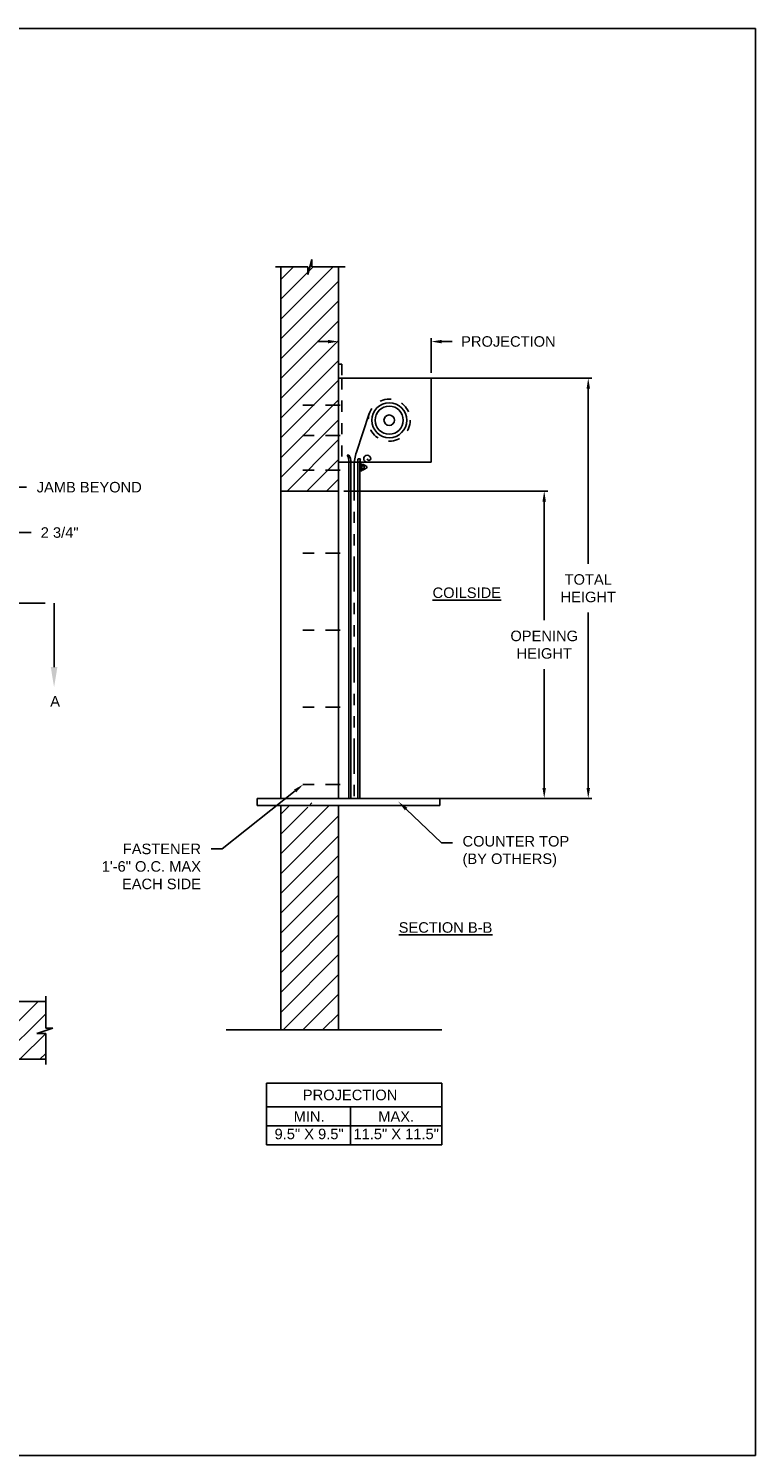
# Model space of a CAD drawing. Header units: inches. Extents: x 169.6 to 213.7, y 214.8 to 266.5.
# Tile 12 of 31: x 182.6 to 189.1, y 214.8 to 227.5. Entities that reach past the tile are written whole.
import ezdxf
from ezdxf import colors
from ezdxf.entities.mleader import LeaderData, LeaderLine
from ezdxf.math import Vec2, Vec3

# ---------------------------------------------------------------- set-up
doc = ezdxf.new("R2010")
doc.units = ezdxf.units.IN
doc.header["$LTSCALE"] = 0.25
doc.header["$MEASUREMENT"] = 0
for name, pattern in [('CENTER', [2, 1.25, -0.25, 0.25, -0.25]), ('CENTER2', [1.125, 0.75, -0.125, 0.125, -0.125]), ('HIDDEN', [0.375, 0.25, -0.125]), ('HIDDEN2', [0.1875, 0.125, -0.0625]), ('PHANTOM', [2.5, 1.25, -0.25, 0.25, -0.25, 0.25, -0.25])]:
    doc.linetypes.add(name, pattern=pattern)
for name, color, linetype in [('ANNOTATIONS', 1, 'Continuous'), ('RMX OPERATOR LH', 7, 'Continuous'), ('SECTION CUTS', 6, 'CENTER')]:
    doc.layers.add(name, color=color, linetype=linetype)
doc.styles.add('ARIAL', font='arial.ttf', dxfattribs={"height": 0.09375})
doc.styles.get("Standard").update_dxf_attribs({"font": 'romans.shx'})
doc.dimstyles.new('STANDARD$0', dxfattribs={"dimtxt": 0.09375, "dimasz": 0.09375, "dimexe": 0.03125, "dimexo": 0.046875, "dimgap": 0.09, "dimtad": 0, "dimtih": 1, "dimtoh": 1, "dimdec": 4, "dimzin": 0, "dimdsep": 46, "dimtxsty": 'ARIAL', "dimcen": 0.09, "dimadec": 0, "dimazin": 0, "dimtfac": 1, "dimtdec": 4, "dimtofl": 0, "dimtmove": 0, "dimatfit": 1, "dimfxl": 1, "dimtolj": 1, "dimtzin": 0, "dimarcsym": 0})
pattern_1 = [(45, (-18.19832, -37.69023), (-0.088388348, 0.088388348), [])]

# ---------------------------------------------------------------- blocks, each defined once
blk = doc.blocks.new('*D36')
at = {"layer": 'ANNOTATIONS', "color": 0, "lineweight": -2, "transparency": 16777216}
for p, q in [((181.938, 222.995), (181.844, 222.995)), ((182.032, 223.042), (182.032, 223.027)), ((182.344, 223.042), (182.344, 223.027)), ((182.438, 222.995), (182.591, 222.995))]:
    blk.add_line(p, q, dxfattribs=at)
at = {"layer": 'ANNOTATIONS', "color": 0, "transparency": 16777216}
for points in [[(181.938, 223.011), (181.938, 222.98), (182.032, 222.995)], [(182.438, 223.011), (182.438, 222.98), (182.344, 222.995)]]:
    blk.add_solid(points, dxfattribs=at)
at = {"layer": 'defpoints', "color": 0, "transparency": 16777216}
for p in [(182.032, 222.995), (182.344, 222.995), (182.344, 222.995)]:
    blk.add_point(p, dxfattribs=at)
at = {"layer": 'ANNOTATIONS', "color": 0, "transparency": 16777216, "insert": (182.844, 222.995), "char_height": 0.0938, "attachment_point": 5, "style": 'ARIAL'}
blk.add_mtext('\\A1;2 3/4"', dxfattribs=at)
blk = doc.blocks.new('*D37')
at = {"layer": 'ANNOTATIONS', "color": 0, "lineweight": -2, "transparency": 16777216}
for p, q in [((185.24, 224.7), (185.147, 224.7)), ((185.334, 224.546), (185.334, 224.731)), ((186.163, 224.42), (186.163, 224.731)), ((186.256, 224.7), (186.35, 224.7))]:
    blk.add_line(p, q, dxfattribs=at)
at = {"layer": 'ANNOTATIONS', "color": 0, "transparency": 16777216}
for points in [[(185.24, 224.715), (185.24, 224.684), (185.334, 224.7)], [(186.256, 224.715), (186.256, 224.684), (186.163, 224.7)]]:
    blk.add_solid(points, dxfattribs=at)
at = {"layer": 'defpoints', "color": 0, "transparency": 16777216}
for p in [(186.163, 224.7), (185.334, 224.499), (186.163, 224.373)]:
    blk.add_point(p, dxfattribs=at)
at = {"layer": 'ANNOTATIONS', "color": 0, "transparency": 16777216, "insert": (186.852, 224.7), "char_height": 0.09375, "attachment_point": 5, "style": 'ARIAL'}
blk.add_mtext('\\A1;PROJECTION', dxfattribs=at)
blk = doc.blocks.new('*D38')
at = {"layer": 'ANNOTATIONS', "color": 0, "lineweight": -2, "transparency": 16777216}
for p, q in [((185.381, 223.366), (187.203, 223.366)), ((187.172, 223.272), (187.172, 222.212)), ((187.172, 220.717), (187.172, 221.777)), ((185.631, 220.623), (187.203, 220.623))]:
    blk.add_line(p, q, dxfattribs=at)
at = {"layer": 'ANNOTATIONS', "color": 0, "transparency": 16777216}
for points in [[(187.156, 223.272), (187.187, 223.272), (187.172, 223.366)], [(187.156, 220.717), (187.187, 220.717), (187.172, 220.623)]]:
    blk.add_solid(points, dxfattribs=at)
at = {"layer": 'defpoints', "color": 0, "transparency": 16777216}
for p in [(185.334, 223.366), (185.584, 220.623), (187.172, 220.623)]:
    blk.add_point(p, dxfattribs=at)
at = {"layer": 'ANNOTATIONS', "color": 0, "transparency": 16777216, "insert": (187.172, 221.994), "char_height": 0.09375, "attachment_point": 5, "style": 'ARIAL'}
blk.add_mtext('\\A1;OPENING \\PHEIGHT', dxfattribs=at)
blk = doc.blocks.new('*D39')
at = {"layer": 'ANNOTATIONS', "color": 0, "lineweight": -2, "transparency": 16777216}
for p, q in [((186.131, 224.373), (187.597, 224.373)), ((187.565, 224.279), (187.565, 222.716)), ((187.565, 220.717), (187.565, 222.281)), ((186.131, 220.623), (187.597, 220.623))]:
    blk.add_line(p, q, dxfattribs=at)
at = {"layer": 'ANNOTATIONS', "color": 0, "transparency": 16777216}
for points in [[(187.55, 224.279), (187.581, 224.279), (187.565, 224.373)], [(187.55, 220.717), (187.581, 220.717), (187.565, 220.623)]]:
    blk.add_solid(points, dxfattribs=at)
at = {"layer": 'defpoints', "color": 0, "transparency": 16777216}
for p in [(186.084, 224.373), (186.084, 220.623), (187.565, 220.623)]:
    blk.add_point(p, dxfattribs=at)
at = {"layer": 'ANNOTATIONS', "color": 0, "transparency": 16777216, "insert": (187.565, 222.498), "char_height": 0.0938, "attachment_point": 5, "style": 'ARIAL'}
blk.add_mtext('\\A1;TOTAL \\PHEIGHT', dxfattribs=at)

msp = doc.modelspace()

# ---------------------------------------------------------------- hatches: boundary and pattern name
at = {"layer": 'RMX OPERATOR LH', "linetype": 'Continuous'}
h = msp.add_hatch(dxfattribs=at)
h.set_pattern_fill('ANSI31', color=256, style=0)
h.set_pattern_definition(pattern_1)
h.paths.add_polyline_path([(185.33411, 224.63301), (185.33411, 225.3676), (185.09762, 225.3676), (185.09762, 225.43226), (185.0592, 225.2989), (185.0592, 225.3676), (184.81849, 225.3676), (184.81849, 224.8173)])
h.paths.add_polyline_path([(184.81849, 224.8173), (184.81849, 223.36588), (185.33411, 223.36588), (185.33411, 224.61925), (185.33411, 224.63301)])
h = msp.add_hatch(dxfattribs=at)
h.set_pattern_fill('ANSI31', color=256, style=0)
h.set_pattern_definition(pattern_1)
h.paths.add_polyline_path([(185.33411, 220.55908), (185.09762, 220.55908), (185.09762, 220.62373), (185.0592, 220.49038), (185.0592, 220.55908), (184.81849, 220.55908), (184.81849, 218.55736), (185.33411, 218.55736)])
at = {"layer": 'RMX OPERATOR LH'}
h = msp.add_hatch(dxfattribs=at)
h.set_pattern_fill('ANSI31', color=256, style=0)
h.set_pattern_definition([(45, (-18.69422, -37.69023), (-0.08838835, 0.08838835), [])])
h.paths.add_polyline_path([(182.78357, 218.57261), (182.71947, 218.57261), (182.71947, 218.80981), (182.03197, 218.80981), (182.03197, 218.29419), (182.05014, 218.29419), (182.71947, 218.29419), (182.71947, 218.52571), (182.6415, 218.52571)])

# ---------------------------------------------------------------- linework, layer by layer
at = {"layer": 'ANNOTATIONS'}
for p, q in [((184.6919, 218.08241), (184.6919, 217.53104)), ((184.6919, 218.08241), (186.25701, 218.08241)), ((186.25701, 218.08241), (186.25701, 217.53104)), ((184.6919, 217.87094), (186.25701, 217.87094)), ((185.44227, 217.87094), (185.44227, 217.53104)), ((184.6919, 217.70099), (186.25701, 217.70099)), ((184.6919, 217.53104), (186.25701, 217.53104))]:
    msp.add_line(p, q, dxfattribs=at)
at = {"layer": 'defpoints'}
msp.add_lwpolyline([(189.05875, 214.75854), (169.58887, 214.75854), (169.58887, 227.49365), (189.05875, 227.49365)], close=True, dxfattribs=at)
at = {"layer": 'RMX OPERATOR LH', "linetype": 'Continuous'}
for p, q in [((185.0592, 225.2989), (185.09762, 225.43226)), ((185.09762, 225.43226), (185.09762, 225.3676)), ((184.7721, 225.3676), (185.0592, 225.3676)), ((184.81849, 225.3676), (184.81849, 220.62308)), ((185.0592, 225.3676), (185.0592, 225.2989)), ((185.09762, 225.3676), (185.39281, 225.3676)), ((185.33411, 220.62308), (185.33411, 225.3676)), ((185.33411, 224.49889), (185.36284, 224.49889)), ((185.36284, 224.49889), (185.36284, 224.39918)), ((185.33411, 224.37308), (186.16255, 224.37308)), ((186.16255, 224.37308), (186.16255, 223.62308)), ((185.49436, 223.71216), (185.6097, 224.05748)), ((185.41255, 223.68558), (185.42817, 223.68558)), ((185.51027, 223.65433), (185.5298, 223.65433)), ((185.33411, 223.62308), (186.16255, 223.62308)), ((185.41255, 223.62308), (185.4438, 223.62308)), ((185.42817, 220.62308), (185.42817, 223.62308)), ((185.4438, 220.62308), (185.4438, 223.62308)), ((185.4438, 223.62308), (185.5063, 223.62308)), ((185.5063, 220.62308), (185.5063, 223.62308)), ((185.5063, 223.62308), (185.52583, 223.62308)), ((185.52583, 223.62308), (185.52583, 220.62308)), ((185.54145, 223.60994), (185.52583, 223.60994)), ((185.52583, 223.54744), (185.54145, 223.54744)), ((185.54145, 223.54744), (185.54145, 223.60994)), ((185.54441, 223.55525), (185.5617, 223.55525)), ((185.56129, 223.59041), (185.54451, 223.59041)), ((185.56167, 223.56697), (185.54467, 223.56697)), ((185.54479, 223.60213), (185.56089, 223.60213)), ((185.56486, 223.5964), (185.56496, 223.5603)), ((185.57299, 223.56313), (185.58249, 223.5686)), ((185.57351, 223.59396), (185.58251, 223.58877)), ((184.81849, 223.36588), (185.33411, 223.36588)), ((184.60913, 220.62308), (186.24036, 220.62308)), ((184.60913, 220.62308), (184.60913, 220.55908)), ((186.24036, 220.62308), (186.24036, 220.55908)), ((184.60913, 220.55908), (186.24036, 220.55908)), ((184.81849, 220.55908), (184.81849, 218.55772)), ((185.33411, 218.55772), (185.33411, 220.55908)), ((182.71947, 218.57261), (182.71947, 218.85669)), ((182.6415, 218.52571), (182.78357, 218.57261)), ((182.78357, 218.57261), (182.71947, 218.57261)), ((184.33274, 218.55772), (186.25647, 218.55772)), ((182.71947, 218.52571), (182.6415, 218.52571)), ((182.71947, 218.24731), (182.71947, 218.52571))]:
    msp.add_line(p, q, dxfattribs=at)
at = {"layer": 'RMX OPERATOR LH', "linetype": 'HIDDEN2'}
msp.add_line((185.36536, 224.37308), (185.36536, 223.62308), dxfattribs=at)
at = {"layer": 'RMX OPERATOR LH', "linetype": 'CENTER2', "ltscale": 0.7}
for p, q in [((185.34854, 224.13319), (184.94229, 224.13319)), ((185.34854, 223.86297), (184.94229, 223.86297)), ((185.34854, 223.55159), (184.94229, 223.55159)), ((185.34854, 222.81058), (184.94229, 222.81058)), ((185.34854, 222.12308), (184.94229, 222.12308)), ((185.34854, 221.43558), (184.94229, 221.43558)), ((185.34854, 220.74808), (184.94229, 220.74808))]:
    msp.add_line(p, q, dxfattribs=at)
at = {"layer": 'RMX OPERATOR LH', "linetype": 'PHANTOM'}
msp.add_line((185.47505, 223.59335), (185.47505, 220.62308), dxfattribs=at)
at = {"layer": 'RMX OPERATOR LH'}
for p, q in [((182.71947, 218.80981), (182.03197, 218.80981)), ((182.71947, 218.29419), (182.03197, 218.29419))]:
    msp.add_line(p, q, dxfattribs=at)
at = {"layer": 'RMX OPERATOR LH', "linetype": 'HIDDEN'}
msp.add_circle((185.78755, 223.99808), 0.1875, dxfattribs=at)
at = {"layer": 'RMX OPERATOR LH', "linetype": 'Continuous'}
for radius in [0.15625, 0.125, 0.04685]:
    msp.add_circle((185.78755, 223.99808), radius, dxfattribs=at)
for centre, radius, start, end in [((185.31418, 223.62778), 0.11409, 357.636172, 30.436314), ((185.32981, 223.62778), 0.11409, 357.636172, 30.436314), ((185.85005, 223.59335), 0.375, 161.529967, 180), ((185.6313, 223.62308), 0.125, 165.522488, 180), ((185.65083, 223.62308), 0.125, 165.522488, 180), ((185.5907, 223.65433), 0.03125, 0, 180), ((185.5907, 223.65433), 0.03125, 180, 270), ((185.60633, 223.65433), 0.01562, 180, 0), ((185.56481, 223.57869), 0.02344, 150, 210), ((185.54839, 223.59618), 0.00695, 121.141954, 236.052996), ((185.54851, 223.56102), 0.00708, 122.850833, 234.558993), ((185.55843, 223.59618), 0.00644, 296.373308, 67.572004), ((185.5583, 223.56102), 0.0067, 300.490233, 62.691871), ((185.54137, 223.57869), 0.02344, 330, 30), ((185.56481, 223.57869), 0.01758, 60.31878, 89.815958), ((185.56481, 223.57869), 0.01758, 270.603848, 297.736938), ((185.57653, 223.57869), 0.01172, 300.599928, 59.335393)]:
    msp.add_arc(centre, radius, start, end, dxfattribs=at)
at = {"layer": 'RMX OPERATOR LH', "linetype": 'ByBlock'}
msp.add_point((185.54145, 223.54744), dxfattribs=at)
at = {"layer": 'SECTION CUTS'}
msp.add_line((176.27839, 222.36455), (182.79435, 222.36455), dxfattribs=at)

# ---------------------------------------------------------------- texts
at = {"layer": 'ANNOTATIONS', "char_height": 0.09375, "width": 1.3823677, "attachment_point": 2, "style": 'ARIAL'}
for s, insert in [('{\\LCOILSIDE}', (186.4805, 222.50515)), ('{\\LSECTION B-B}', (186.29046, 219.51762))]:
    msp.add_mtext(s, dxfattribs=dict(at, insert=insert))
at = {"layer": 'ANNOTATIONS', "char_height": 0.09375, "attachment_point": 2, "style": 'ARIAL'}
for s, width, insert in [('PROJECTION ', 1.7594917, (185.43811, 218.02298)), ('MIN.\\P9.5" X 9.5" ', 0.6711642, (185.07208, 217.83098)), ('MAX.\\P11.5" X 11.5"', 0.7869326, (185.84973, 217.83098))]:
    msp.add_mtext_dynamic_manual_height_columns(s, width=width, gutter_width=1.36268, heights=[0], dxfattribs=dict(at, insert=insert))
at = {"layer": 'SECTION CUTS', "style": 'ARIAL'}
msp.add_text('A', height=0.09375, dxfattribs=at).set_placement((182.75987, 221.44212))

# ---------------------------------------------------------------- dimensions: what is measured, and where the dimension line sits
at = {"layer": 'ANNOTATIONS'}
for base, p1, p2, text, picture, middle in [((186.16255, 224.69962), (185.33411, 224.49889), (186.16255, 224.37308), 'PROJECTION', '*D37', (186.85166, 224.69962)), ((182.34447, 222.99532), (182.03197, 222.99532), (182.34447, 222.99532), '2 3/4"', '*D36', (182.84447, 222.99532))]:
    dim = msp.add_linear_dim(base=base, p1=p1, p2=p2, text=text, dimstyle='STANDARD$0', dxfattribs=at)
    dim.commit()
    dim.dimension.update_dxf_attribs({"geometry": picture, "text_midpoint": middle, "dimtype": 160})
for base, p1, p2, text, picture, middle in [((187.56544, 220.62308), (186.08411, 224.37308), (186.08411, 220.62308), 'TOTAL \\PHEIGHT', '*D39', (187.56544, 222.49808)), ((187.17169, 220.62308), (185.33411, 223.36588), (185.58442, 220.62308), 'OPENING \\PHEIGHT', '*D38', (187.17169, 221.99448))]:
    dim = msp.add_linear_dim(base=base, p1=p1, p2=p2, angle=90, text=text, dimstyle='STANDARD$0', dxfattribs=at)
    dim.commit()
    dim.dimension.update_dxf_attribs({"geometry": picture, "text_midpoint": middle})

# ---------------------------------------------------------------- leaders
ml = msp.add_multileader_mtext('Standard', dxfattribs=at)
ml.set_content('JAMB BEYOND', color=256, style='ARIAL')
ml.set_leader_properties()
ml.build(insert=Vec2(0, 0))
ml.multileader.update_dxf_attribs({"dogleg_length": 0.36, "arrow_head_size": 0.09375})
ctx = ml.context
ctx.base_point, ctx.char_height, ctx.arrow_head_size, ctx.landing_gap_size, ctx.plane_origin = Vec3(182.54902, 223.39958), 0.09375, 0.09375, 0.09, Vec3(181.76398, 222.96635)
notes = []
notes.append((ctx, [(0, (1, 1, 0), (182.45106, 223.39958), (1, 0), 0.09796, [(0, [(182.03197, 223.42627)], 0, [])])]))
ctx.mtext.insert, ctx.mtext.flow_direction = Vec3(182.63902, 223.44725), 5
ml = msp.add_multileader_mtext('Standard', dxfattribs=at)
ml.set_content(' FASTENER\\P1\'-6" O.C. MAX\\PEACH SIDE', color=256, style='ARIAL')
ml.set_leader_properties()
ml.build(insert=Vec2(0, 0))
ml.multileader.update_dxf_attribs({"dogleg_length": 0.36, "arrow_head_size": 0.09375})
ctx = ml.context
ctx.base_point, ctx.char_height, ctx.arrow_head_size, ctx.landing_gap_size, ctx.plane_origin = Vec3(183.14501, 220.17119), 0.09375, 0.09375, 0.09, Vec3(182.29053, 219.73796)
ctx.text_align_type = 2
notes.append((ctx, [(1, (1, 1, 0), (184.29448, 220.17119), (-1, 0), 0.09796, [(0, [(185.02072, 220.74808)], 0, [])])]))
ctx.mtext.insert, ctx.mtext.alignment, ctx.mtext.flow_direction = Vec3(184.10652, 220.21886), 3, 5
ml = msp.add_multileader_mtext('Standard', dxfattribs=at)
ml.set_content('COUNTER TOP\\P(BY OTHERS)', color=256, style='ARIAL')
ml.set_leader_properties()
ml.build(insert=Vec2(0, 0))
ml.multileader.update_dxf_attribs({"dogleg_length": 0.36, "arrow_head_size": 0.09375})
ctx = ml.context
ctx.base_point, ctx.char_height, ctx.arrow_head_size, ctx.landing_gap_size, ctx.plane_origin = Vec3(186.35225, 220.2264), 0.09375, 0.09375, 0.09, Vec3(185.56721, 219.79317)
notes.append((ctx, [(0, (1, 1, 0), (186.25429, 220.2264), (1, 0), 0.09796, [(0, [(185.87012, 220.59246)], 0, [])])]))
ctx.mtext.insert, ctx.mtext.flow_direction = Vec3(186.44225, 220.28705), 5
at = {"layer": 'SECTION CUTS'}
ml = msp.add_multileader_mtext('Standard', dxfattribs=at)
ml.set_content('', color=256)
ml.set_leader_properties()
ml.build(insert=Vec2(0, 0))
ml.multileader.update_dxf_attribs({"dogleg_length": 0, "arrow_head_size": 0.18})
ctx = ml.context
ctx.base_point, ctx.char_height, ctx.arrow_head_size, ctx.landing_gap_size, ctx.plane_origin = Vec3(182.79435, 222.36455), 0.18, 0.18, 0, Vec3(182.79435, 221.61503)
notes.append((ctx, [(0, (1, 1, 0), (182.79435, 222.36455), (1, 0), 0, [(0, [(182.79435, 221.61503)], 0, [])])]))
ctx.mtext.insert, ctx.mtext.flow_direction = Vec3(182.79435, 222.45455), 5
for ctx, leaders in notes:
    for number, flags, end, landing, length, lines in leaders:
        leader = LeaderData()
        leader.index, (leader.has_last_leader_line, leader.has_dogleg_vector, leader.attachment_direction) = number, flags
        leader.last_leader_point, leader.dogleg_vector, leader.dogleg_length = Vec3(end), Vec3(landing), length
        for number, points, colour, breaks in lines:
            line = LeaderLine()
            line.index, line.vertices, line.color, line.breaks = number, Vec3.list(points), colors.encode_raw_color(colour), breaks
            leader.lines.append(line)
        ctx.leaders.append(leader)

doc.saveas('drawing.dxf')
